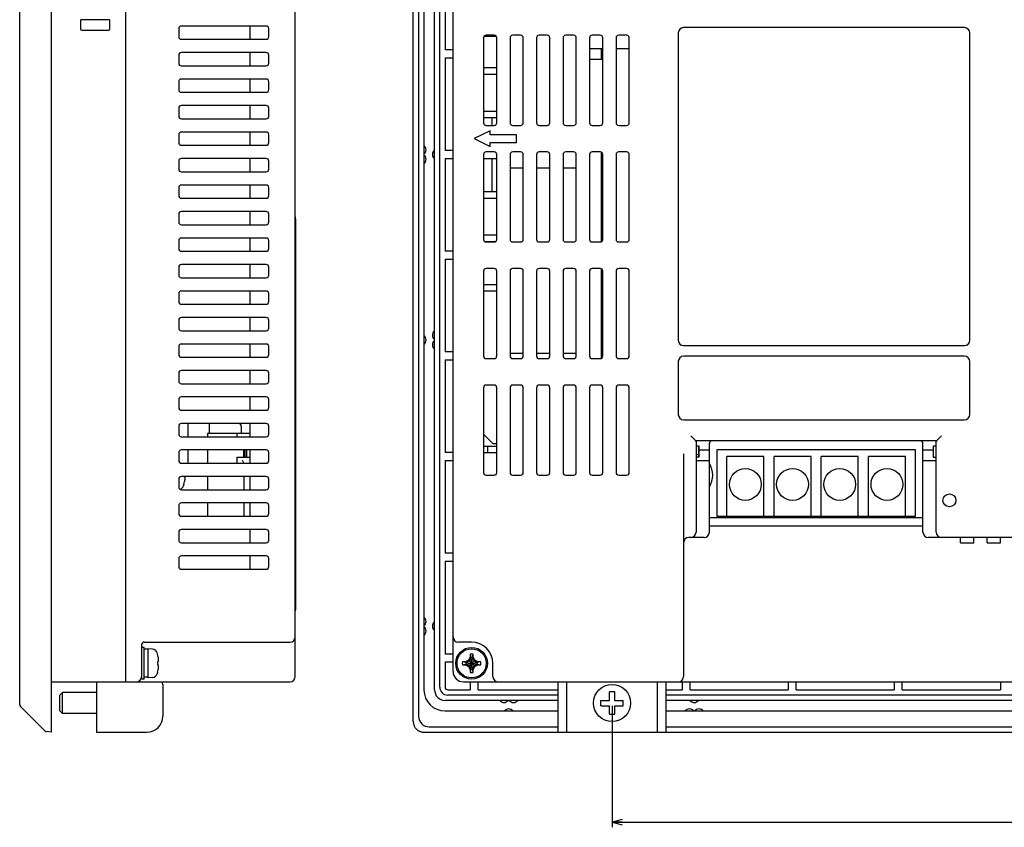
# Model space of a CAD drawing. Extents: x 0 to 819, y 0 to 477.
# Tile 7 of 24: x 442 to 627, y 94 to 247. Entities that reach past the tile are written whole.
import ezdxf
from ezdxf.enums import TextEntityAlignment as Align

# ---------------------------------------------------------------- set-up
doc = ezdxf.new("R2010")
doc.units = 0
doc.header["$LTSCALE"] = 46.255
doc.layers.get('0').update_dxf_attribs({"linetype": 'CONTINUOUS'})
doc.layers.add('AXIS', color=7, linetype='CONTINUOUS')
doc.layers.add('DIM', color=7, linetype='CONTINUOUS')
doc.styles.get("Standard").update_dxf_attribs({"font": 'txt', "width": 0.8})
doc.dimstyles.get("Standard").update_dxf_attribs({"dimtxt": 2.5, "dimasz": 2.5, "dimexe": 1.25, "dimexo": 0.625, "dimtad": 1, "dimcen": 2.5, "dimazin": 3, "dimtfac": 1, "dimtmove": 0, "dimatfit": 3})

# ---------------------------------------------------------------- blocks, each defined once
blk = doc.blocks.new('_OPEN')
at = {"color": 0, "linetype": 'BYBLOCK'}
for p, q in [((0, 0), (-1, 0.263)), ((-1, -0.263), (0, 0)), ((-1, 0), (0, 0))]:
    blk.add_line(p, q, dxfattribs=at)
blk = doc.blocks.new('*D9')
at = {"layer": 'DIM', "color": 2, "linetype": 'CONTINUOUS'}
for p, q in [((553.29, 117.23), (553.29, 96.28)), ((781.29, 117.23), (781.29, 96.28)), ((553.29, 96.28), (553.29, 94.28)), ((553.29, 95.28), (667.29, 95.28)), ((781.29, 95.28), (667.29, 95.28)), ((781.29, 96.28), (781.29, 94.28))]:
    blk.add_line(p, q, dxfattribs=at)
at = {"layer": 'DIM', "color": 2, "linetype": 'CONTINUOUS', "xscale": 1.9, "yscale": 1.9, "zscale": 1.9, "rotation": 180}
blk.add_blockref('_OPEN', (553.29, 95.28), dxfattribs=at)
at = {"layer": 'DIM', "color": 2, "linetype": 'CONTINUOUS', "xscale": 1.9, "yscale": 1.9, "zscale": 1.9}
blk.add_blockref('_OPEN', (781.29, 95.28), dxfattribs=at)
at = {"layer": 'DIM', "color": 2, "linetype": 'CONTINUOUS', "width": 0.8}
blk.add_text('228', height=4, dxfattribs=at).set_placement((666.14, 96.28), align=Align.CENTER)

msp = doc.modelspace()

# ---------------------------------------------------------------- linework, layer by layer
at = {"color": 7, "linetype": 'CONTINUOUS'}
for p, q in [((447.534, 112.234), (447.534, 330.234)), ((515.793, 114.223), (515.793, 328.245)), ((516.793, 327.234), (516.793, 115.234)), ((441.534, 117.441), (441.534, 325.027)), ((517.793, 322.234), (517.793, 120.234)), ((519.793, 120.234), (519.793, 322.234)), ((520.793, 120.734), (520.793, 321.734)), ((461.534, 121.734), (461.534, 320.734)), ((493.534, 122.734), (493.534, 319.734)), ((523.293, 123.734), (523.293, 318.734)), ((521.793, 258.484), (521.793, 240.984)), ((453.034, 246.484), (453.034, 244.884)), ((458.334, 246.684), (453.234, 246.684)), ((458.534, 244.884), (458.534, 246.484)), ((488.034, 245.484), (472.034, 245.484)), ((485.034, 242.984), (485.034, 245.484)), ((453.234, 244.684), (458.334, 244.684)), ((471.534, 244.984), (471.534, 243.484)), ((488.534, 243.484), (488.534, 244.984)), ((531.476, 243.484), (529.11, 243.484)), ((531.043, 243.734), (529.543, 243.734)), ((536.043, 243.734), (534.543, 243.734)), ((541.043, 243.734), (539.543, 243.734)), ((546.043, 243.734), (544.543, 243.734)), ((551.043, 243.734), (549.543, 243.734)), ((556.043, 243.734), (554.543, 243.734)), ((565.793, 244.184), (565.793, 186.184)), ((619.793, 245.184), (566.793, 245.184)), ((620.793, 186.184), (620.793, 244.184)), ((472.034, 242.984), (488.034, 242.984)), ((529.043, 243.234), (529.043, 227.234)), ((531.543, 227.234), (531.543, 243.234)), ((534.043, 243.234), (534.043, 227.234)), ((536.543, 227.234), (536.543, 243.234)), ((539.043, 243.234), (539.043, 227.234)), ((541.543, 227.234), (541.543, 243.234)), ((544.043, 243.234), (544.043, 227.234)), ((546.543, 227.234), (546.543, 243.234)), ((549.043, 243.234), (549.043, 227.234)), ((551.543, 227.234), (551.543, 243.234)), ((554.043, 243.234), (554.043, 227.234)), ((556.543, 227.234), (556.543, 243.234)), ((471.534, 239.984), (471.534, 238.484)), ((488.034, 240.484), (472.034, 240.484)), ((485.034, 237.984), (485.034, 240.484)), ((488.534, 238.484), (488.534, 239.984)), ((523.293, 240.984), (521.793, 240.984)), ((549.043, 241.234), (551.543, 241.234)), ((551.293, 239.234), (551.293, 241.234)), ((554.043, 241.234), (556.543, 241.234)), ((472.034, 237.984), (488.034, 237.984)), ((521.793, 239.484), (523.293, 239.484)), ((521.793, 239.484), (521.793, 221.984)), ((549.043, 239.234), (551.293, 239.234)), ((529.043, 237.634), (531.543, 237.634)), ((529.043, 236.434), (531.543, 236.434)), ((471.534, 234.984), (471.534, 233.484)), ((488.034, 235.484), (472.034, 235.484)), ((485.034, 232.984), (485.034, 235.484)), ((488.534, 233.484), (488.534, 234.984)), ((472.034, 232.984), (488.034, 232.984)), ((488.034, 230.484), (472.034, 230.484)), ((485.034, 227.984), (485.034, 230.484)), ((471.534, 229.984), (471.534, 228.484)), ((488.534, 228.484), (488.534, 229.984)), ((529.043, 229.434), (531.543, 229.434)), ((472.034, 227.984), (488.034, 227.984)), ((529.043, 228.234), (531.543, 228.234)), ((529.543, 226.734), (531.043, 226.734)), ((530.593, 228.234), (530.593, 226.734)), ((534.543, 226.734), (536.043, 226.734)), ((539.543, 226.734), (541.043, 226.734)), ((544.543, 226.734), (546.043, 226.734)), ((549.543, 226.734), (551.043, 226.734)), ((554.543, 226.734), (556.043, 226.734)), ((471.534, 224.984), (471.534, 223.484)), ((488.034, 225.484), (472.034, 225.484)), ((485.034, 222.984), (485.034, 225.484)), ((488.534, 223.484), (488.534, 224.984)), ((530.293, 225.734), (527.293, 224.234)), ((530.293, 224.984), (530.293, 225.734)), ((535.293, 224.984), (530.293, 224.984)), ((535.293, 223.484), (535.293, 224.984)), ((472.034, 222.984), (488.034, 222.984)), ((527.293, 224.234), (530.293, 222.734)), ((530.293, 223.484), (535.293, 223.484)), ((530.293, 222.734), (530.293, 223.484)), ((523.293, 221.984), (521.793, 221.984)), ((529.043, 221.234), (529.043, 205.234)), ((531.043, 221.734), (529.543, 221.734)), ((531.543, 205.234), (531.543, 221.234)), ((534.043, 221.234), (534.043, 205.234)), ((536.043, 221.734), (534.543, 221.734)), ((536.543, 205.234), (536.543, 221.234)), ((539.043, 221.234), (539.043, 205.234)), ((541.043, 221.734), (539.543, 221.734)), ((541.543, 205.234), (541.543, 221.234)), ((544.043, 221.234), (544.043, 205.234)), ((546.043, 221.734), (544.543, 221.734)), ((546.543, 205.234), (546.543, 221.234)), ((549.043, 221.234), (549.043, 205.234)), ((551.043, 221.734), (549.543, 221.734)), ((551.293, 204.801), (551.293, 221.667)), ((551.543, 205.234), (551.543, 221.234)), ((554.043, 221.234), (554.043, 205.234)), ((556.043, 221.734), (554.543, 221.734)), ((556.543, 205.234), (556.543, 221.234)), ((471.534, 219.984), (471.534, 218.484)), ((488.034, 220.484), (472.034, 220.484)), ((485.034, 217.984), (485.034, 220.484)), ((488.534, 218.484), (488.534, 219.984)), ((521.793, 220.484), (523.293, 220.484)), ((521.793, 220.484), (521.793, 202.984)), ((529.043, 220.484), (531.543, 220.484)), ((530.593, 220.484), (530.593, 214.234)), ((472.034, 217.984), (488.034, 217.984)), ((534.043, 218.734), (536.543, 218.734)), ((539.043, 218.734), (541.543, 218.734)), ((544.043, 218.734), (546.543, 218.734)), ((488.034, 215.484), (472.034, 215.484)), ((485.034, 212.984), (485.034, 215.484)), ((471.534, 214.984), (471.534, 213.484)), ((488.534, 213.484), (488.534, 214.984)), ((529.043, 214.234), (531.543, 214.234)), ((472.034, 212.984), (488.034, 212.984)), ((529.043, 213.034), (531.543, 213.034)), ((471.534, 209.984), (471.534, 208.484)), ((488.034, 210.484), (472.034, 210.484)), ((485.034, 207.984), (485.034, 210.484)), ((488.534, 208.484), (488.534, 209.984)), ((493.584, 209.134), (493.584, 135.334)), ((472.034, 207.984), (488.034, 207.984)), ((471.534, 204.984), (471.534, 203.484)), ((488.034, 205.484), (472.034, 205.484)), ((485.034, 202.984), (485.034, 205.484)), ((488.534, 203.484), (488.534, 204.984)), ((531.543, 206.034), (529.043, 206.034)), ((529.243, 204.834), (531.342, 204.834)), ((529.543, 204.734), (531.043, 204.734)), ((534.543, 204.734), (536.043, 204.734)), ((539.543, 204.734), (541.043, 204.734)), ((544.543, 204.734), (546.043, 204.734)), ((549.543, 204.734), (551.043, 204.734)), ((554.543, 204.734), (556.043, 204.734)), ((472.034, 202.984), (488.034, 202.984)), ((523.293, 202.984), (521.793, 202.984)), ((521.793, 201.484), (523.293, 201.484)), ((521.793, 201.484), (521.793, 183.984)), ((471.534, 199.984), (471.534, 198.484)), ((488.034, 200.484), (472.034, 200.484)), ((485.034, 197.984), (485.034, 200.484)), ((488.534, 198.484), (488.534, 199.984)), ((529.043, 199.234), (529.043, 183.234)), ((531.043, 199.734), (529.543, 199.734)), ((531.543, 183.234), (531.543, 199.234)), ((534.043, 199.234), (534.043, 183.234)), ((536.043, 199.734), (534.543, 199.734)), ((536.543, 183.234), (536.543, 199.234)), ((539.043, 199.234), (539.043, 183.234)), ((541.043, 199.734), (539.543, 199.734)), ((541.543, 183.234), (541.543, 199.234)), ((544.043, 199.234), (544.043, 183.234)), ((546.043, 199.734), (544.543, 199.734)), ((546.543, 183.234), (546.543, 199.234)), ((549.043, 199.234), (549.043, 183.234)), ((551.043, 199.734), (549.543, 199.734)), ((551.293, 182.801), (551.293, 199.667)), ((551.543, 183.234), (551.543, 199.234)), ((554.043, 199.234), (554.043, 183.234)), ((556.043, 199.734), (554.543, 199.734)), ((556.543, 183.234), (556.543, 199.234)), ((472.034, 197.984), (488.034, 197.984)), ((488.034, 195.484), (472.034, 195.484)), ((485.034, 192.984), (485.034, 195.484)), ((529.043, 196.734), (531.543, 196.734)), ((529.043, 195.534), (531.543, 195.534)), ((471.534, 194.984), (471.534, 193.484)), ((488.534, 193.484), (488.534, 194.984)), ((472.034, 192.984), (488.034, 192.984)), ((471.534, 189.984), (471.534, 188.484)), ((488.034, 190.484), (472.034, 190.484)), ((485.034, 187.984), (485.034, 190.484)), ((488.534, 188.484), (488.534, 189.984)), ((472.034, 187.984), (488.034, 187.984)), ((471.534, 184.984), (471.534, 183.484)), ((488.034, 185.484), (472.034, 185.484)), ((485.034, 182.984), (485.034, 185.484)), ((488.534, 183.484), (488.534, 184.984)), ((523.293, 183.984), (521.793, 183.984)), ((566.793, 185.184), (619.793, 185.184)), ((472.034, 182.984), (488.034, 182.984)), ((521.793, 182.484), (523.293, 182.484)), ((521.793, 182.484), (521.793, 164.984)), ((529.543, 182.734), (531.043, 182.734)), ((534.043, 183.734), (536.543, 183.734)), ((534.543, 182.734), (536.043, 182.734)), ((539.043, 183.734), (541.543, 183.734)), ((539.543, 182.734), (541.043, 182.734)), ((544.043, 183.734), (546.543, 183.734)), ((544.543, 182.734), (546.043, 182.734)), ((549.543, 182.734), (551.043, 182.734)), ((554.543, 182.734), (556.043, 182.734)), ((565.793, 182.184), (565.793, 172.184)), ((619.793, 183.184), (566.793, 183.184)), ((620.793, 172.184), (620.793, 182.184)), ((488.034, 180.484), (472.034, 180.484)), ((485.034, 177.984), (485.034, 180.484)), ((471.534, 179.984), (471.534, 178.484)), ((488.534, 178.484), (488.534, 179.984)), ((472.034, 177.984), (488.034, 177.984)), ((529.043, 177.234), (529.043, 161.234)), ((531.043, 177.734), (529.543, 177.734)), ((531.543, 161.234), (531.543, 177.234)), ((534.043, 177.234), (534.043, 161.234)), ((536.043, 177.734), (534.543, 177.734)), ((536.543, 161.234), (536.543, 177.234)), ((539.043, 177.234), (539.043, 161.234)), ((541.043, 177.734), (539.543, 177.734)), ((541.543, 161.234), (541.543, 177.234)), ((544.043, 177.234), (544.043, 161.234)), ((546.043, 177.734), (544.543, 177.734)), ((546.543, 161.234), (546.543, 177.234)), ((549.043, 177.234), (549.043, 161.234)), ((551.043, 177.734), (549.543, 177.734)), ((551.543, 161.234), (551.543, 177.234)), ((554.043, 177.234), (554.043, 161.234)), ((556.043, 177.734), (554.543, 177.734)), ((556.543, 161.234), (556.543, 177.234)), ((471.534, 174.984), (471.534, 173.484)), ((488.034, 175.484), (472.034, 175.484)), ((485.034, 172.984), (485.034, 175.484)), ((488.534, 173.484), (488.534, 174.984)), ((472.034, 172.984), (488.034, 172.984)), ((566.793, 171.184), (619.793, 171.184)), ((471.534, 169.984), (471.534, 168.484)), ((488.034, 170.484), (472.034, 170.484)), ((473.334, 167.984), (473.334, 170.484)), ((477.334, 168.684), (477.334, 170.484)), ((483.334, 169.984), (483.334, 168.684)), ((485.034, 167.984), (485.034, 170.484)), ((488.534, 168.484), (488.534, 169.984)), ((472.034, 167.984), (488.034, 167.984)), ((477.034, 168.684), (485.034, 168.684)), ((477.034, 167.984), (477.034, 168.684)), ((482.534, 167.984), (482.534, 168.684)), ((529.043, 168.484), (530.793, 166.734)), ((568.143, 168.184), (568.728, 167.598)), ((568.728, 167.598), (568.77, 167.555)), ((568.77, 167.555), (568.809, 167.513)), ((568.809, 167.513), (568.844, 167.471)), ((568.844, 167.471), (568.877, 167.431)), ((568.877, 167.431), (568.906, 167.393)), ((568.906, 167.393), (568.933, 167.358)), ((568.933, 167.358), (568.956, 167.326)), ((568.956, 167.326), (568.977, 167.297)), ((568.977, 167.297), (568.995, 167.27)), ((568.995, 167.27), (569.011, 167.248)), ((569.011, 167.248), (569.028, 167.225)), ((569.028, 167.225), (569.047, 167.207)), ((569.047, 167.207), (569.065, 167.194)), ((569.065, 167.194), (569.083, 167.187)), ((569.083, 167.187), (569.099, 167.184)), ((614.486, 167.184), (569.099, 167.184)), ((569.143, 167.184), (569.143, 151.484)), ((614.443, 151.484), (614.443, 167.184)), ((614.486, 167.184), (614.503, 167.187)), ((614.503, 167.187), (614.52, 167.194)), ((614.52, 167.194), (614.538, 167.207)), ((614.538, 167.207), (614.557, 167.225)), ((614.557, 167.225), (614.574, 167.248)), ((614.574, 167.248), (614.59, 167.27)), ((614.59, 167.27), (614.608, 167.297)), ((614.608, 167.297), (614.629, 167.326)), ((614.629, 167.326), (614.652, 167.358)), ((614.652, 167.358), (614.679, 167.393)), ((614.679, 167.393), (614.708, 167.431)), ((614.708, 167.431), (614.741, 167.471)), ((614.741, 167.471), (614.777, 167.513)), ((614.777, 167.513), (614.815, 167.555)), ((614.815, 167.555), (614.857, 167.598)), ((614.857, 167.598), (615.443, 168.184)), ((488.034, 165.484), (472.034, 165.484)), ((473.334, 162.984), (473.334, 165.484)), ((477.034, 162.984), (477.034, 165.484)), ((483.834, 164.134), (483.834, 165.484)), ((484.034, 165.484), (484.034, 164.134)), ((484.334, 165.484), (484.334, 164.134)), ((485.034, 162.984), (485.034, 165.484)), ((529.043, 166.234), (531.543, 166.234)), ((529.793, 166.234), (529.793, 165.034)), ((530.793, 166.734), (531.543, 166.734)), ((569.743, 166.234), (569.143, 166.234)), ((569.643, 164.134), (569.643, 166.234)), ((569.743, 164.134), (569.743, 166.234)), ((569.743, 165.484), (571.643, 165.484)), ((571.643, 149.984), (571.643, 166.684)), ((610.543, 165.484), (573.043, 165.484)), ((573.043, 165.484), (573.043, 152.984)), ((610.543, 152.984), (610.543, 165.484)), ((611.943, 149.984), (611.943, 166.684)), ((611.943, 165.484), (613.843, 165.484)), ((614.443, 166.234), (613.843, 166.234)), ((613.843, 166.234), (613.843, 164.134)), ((613.943, 164.134), (613.943, 166.234)), ((471.534, 164.984), (471.534, 163.484)), ((482.534, 164.134), (485.034, 164.134)), ((482.534, 162.984), (482.534, 164.134)), ((483.534, 163.484), (483.604, 163.356)), ((488.534, 163.484), (488.534, 164.984)), ((523.293, 164.984), (521.793, 164.984)), ((521.793, 163.484), (523.293, 163.484)), ((521.793, 163.484), (521.793, 145.984)), ((529.043, 165.034), (531.543, 165.034)), ((566.793, 164.77), (566.793, 122.734)), ((569.743, 164.134), (569.143, 164.134)), ((569.143, 163.484), (571.643, 163.484)), ((581.943, 164.284), (574.943, 164.284)), ((574.943, 152.984), (574.943, 164.284)), ((581.943, 152.984), (581.943, 164.284)), ((590.843, 164.284), (583.843, 164.284)), ((583.843, 152.984), (583.843, 164.284)), ((590.843, 152.984), (590.843, 164.284)), ((599.743, 164.284), (592.743, 164.284)), ((592.743, 152.984), (592.743, 164.284)), ((599.743, 152.984), (599.743, 164.284)), ((608.643, 164.284), (601.643, 164.284)), ((601.643, 152.984), (601.643, 164.284)), ((608.643, 152.984), (608.643, 164.284)), ((611.943, 163.484), (614.443, 163.484)), ((613.843, 164.134), (614.443, 164.134)), ((472.034, 162.984), (488.034, 162.984)), ((483.604, 163.356), (483.665, 163.236)), ((483.665, 163.236), (483.717, 163.126)), ((483.717, 163.126), (483.757, 163.027)), ((483.757, 163.027), (483.772, 162.984)), ((471.534, 159.984), (471.534, 158.484)), ((488.034, 160.484), (472.034, 160.484)), ((472.512, 160.484), (472.512, 160.454)), ((472.512, 160.454), (472.63, 160.454)), ((472.63, 160.454), (472.655, 160.342)), ((472.654, 159.754), (472.63, 159.567)), ((472.671, 159.941), (472.654, 159.754)), ((472.655, 160.342), (472.672, 160.234)), ((472.681, 160.129), (472.671, 159.941)), ((472.672, 160.234), (472.681, 160.129)), ((477.034, 157.984), (477.034, 160.484)), ((483.834, 160.484), (483.834, 157.984)), ((485.034, 157.984), (485.034, 160.484)), ((488.534, 158.484), (488.534, 159.984)), ((529.543, 160.734), (531.043, 160.734)), ((534.543, 160.734), (536.043, 160.734)), ((539.543, 160.734), (541.043, 160.734)), ((544.543, 160.734), (546.043, 160.734)), ((549.543, 160.734), (551.043, 160.734)), ((554.543, 160.734), (556.043, 160.734)), ((472.034, 157.984), (488.034, 157.984)), ((472.512, 158.984), (472.454, 158.774)), ((472.512, 159.007), (472.512, 158.984)), ((471.534, 154.984), (471.534, 153.484)), ((488.034, 155.484), (472.034, 155.484)), ((477.034, 152.984), (477.034, 155.484)), ((483.834, 155.484), (483.834, 152.984)), ((485.034, 152.984), (485.034, 155.484)), ((488.534, 153.484), (488.534, 154.984)), ((472.034, 152.984), (488.034, 152.984)), ((571.643, 152.734), (611.943, 152.734)), ((573.043, 152.984), (610.543, 152.984)), ((488.034, 150.484), (472.034, 150.484)), ((485.034, 147.984), (485.034, 150.484)), ((569.143, 151.484), (569.141, 151.484)), ((569.141, 151.484), (569.141, 149.984)), ((571.643, 151.184), (611.943, 151.184)), ((614.444, 151.484), (614.443, 151.484)), ((614.444, 149.984), (614.444, 151.484)), ((471.534, 149.984), (471.534, 148.484)), ((488.534, 148.484), (488.534, 149.984)), ((570.643, 148.984), (567.793, 148.984)), ((568.143, 148.985), (568.143, 148.984)), ((629.293, 148.984), (612.943, 148.984)), ((615.443, 148.984), (615.443, 148.985)), ((619.043, 147.984), (619.043, 148.984)), ((621.543, 147.984), (621.543, 148.984)), ((624.043, 147.984), (624.043, 148.984)), ((626.543, 147.984), (626.543, 148.984)), ((472.034, 147.984), (488.034, 147.984)), ((619.043, 147.984), (621.543, 147.984)), ((624.043, 147.984), (626.543, 147.984)), ((471.534, 144.984), (471.534, 143.484)), ((488.034, 145.484), (472.034, 145.484)), ((485.034, 142.984), (485.034, 145.484)), ((488.534, 143.484), (488.534, 144.984)), ((523.293, 145.984), (521.793, 145.984)), ((521.793, 144.484), (523.293, 144.484)), ((521.793, 144.484), (521.793, 126.984)), ((472.034, 142.984), (488.034, 142.984)), ((464.534, 128.734), (464.534, 122.234)), ((465.034, 128.234), (464.534, 128.234)), ((465.034, 129.234), (492.534, 129.234)), ((465.034, 122.234), (465.034, 128.234)), ((526.793, 129.234), (524.293, 129.234)), ((465.268, 127.881), (465.034, 127.884)), ((465.267, 127.87), (465.034, 127.853)), ((465.5, 127.881), (465.267, 127.87)), ((465.384, 127.875), (465.268, 127.881)), ((465.734, 127.884), (465.5, 127.881)), ((466.581, 127.91), (465.734, 127.984)), ((465.734, 127.984), (465.734, 122.484)), ((467.512, 126.984), (467.454, 127.194)), ((467.512, 126.984), (467.512, 126.962)), ((467.63, 126.402), (467.649, 126.256)), ((523.293, 126.984), (521.793, 126.984)), ((526.513, 126.402), (526.188, 125.839)), ((526.513, 126.962), (526.653, 126.305)), ((526.513, 126.962), (526.513, 126.402)), ((526.653, 126.249), (526.513, 126.402)), ((526.933, 126.305), (527.073, 126.962)), ((526.933, 126.249), (527.073, 126.402)), ((527.073, 126.402), (527.073, 126.962)), ((527.397, 125.839), (527.073, 126.402)), ((467.63, 125.514), (467.512, 125.514)), ((467.512, 125.514), (467.512, 124.954)), ((467.512, 124.954), (467.63, 124.954)), ((467.649, 125.598), (467.63, 125.514)), ((467.63, 124.954), (467.655, 124.842)), ((467.649, 126.256), (467.664, 126.114)), ((467.664, 125.68), (467.649, 125.598)), ((467.655, 124.842), (467.672, 124.734)), ((467.664, 126.114), (467.675, 125.975)), ((467.675, 125.761), (467.664, 125.68)), ((467.681, 124.629), (467.671, 124.441)), ((467.672, 124.734), (467.681, 124.629)), ((467.675, 125.975), (467.681, 125.839)), ((467.681, 125.839), (467.675, 125.761)), ((521.793, 125.484), (523.293, 125.484)), ((521.793, 125.484), (521.793, 120.734)), ((525.625, 125.514), (525.065, 125.514)), ((525.722, 125.374), (525.065, 125.514)), ((525.065, 124.954), (525.722, 125.094)), ((525.065, 124.954), (525.625, 124.954)), ((526.188, 125.839), (525.625, 125.514)), ((525.778, 125.374), (525.625, 125.514)), ((525.778, 125.094), (525.625, 124.954)), ((525.625, 124.954), (526.188, 124.629)), ((525.722, 125.094), (527.863, 125.374)), ((525.722, 125.374), (525.778, 125.374)), ((525.722, 125.374), (527.863, 125.094)), ((525.778, 125.094), (525.722, 125.094)), ((525.778, 125.374), (526.332, 125.694)), ((525.778, 125.094), (527.807, 125.374)), ((525.778, 125.374), (527.807, 125.094)), ((526.332, 124.774), (525.778, 125.094)), ((526.188, 125.839), (527.397, 124.629)), ((526.188, 124.629), (527.397, 125.839)), ((526.188, 124.629), (526.513, 124.067)), ((526.332, 125.694), (526.653, 126.249)), ((526.653, 124.219), (526.332, 124.774)), ((526.933, 124.163), (526.653, 126.305)), ((526.653, 126.249), (526.653, 126.305)), ((526.653, 124.163), (526.933, 126.305)), ((526.933, 124.219), (526.653, 126.249)), ((526.653, 124.219), (526.933, 126.249)), ((526.933, 126.305), (526.933, 126.249)), ((526.933, 126.249), (527.253, 125.694)), ((527.253, 124.774), (526.933, 124.219)), ((527.073, 124.067), (527.397, 124.629)), ((527.253, 125.694), (527.807, 125.374)), ((527.807, 125.094), (527.253, 124.774)), ((527.96, 125.514), (527.397, 125.839)), ((527.397, 124.629), (527.96, 124.954)), ((527.807, 125.374), (527.96, 125.514)), ((527.807, 125.374), (527.863, 125.374)), ((527.863, 125.094), (527.807, 125.094)), ((527.807, 125.094), (527.96, 124.954)), ((528.52, 125.514), (527.863, 125.374)), ((527.863, 125.094), (528.52, 124.954)), ((528.52, 125.514), (527.96, 125.514)), ((527.96, 124.954), (528.52, 124.954)), ((530.793, 122.734), (530.793, 125.234)), ((467.512, 123.484), (467.454, 123.274)), ((467.512, 123.507), (467.512, 123.484)), ((467.654, 124.254), (467.63, 124.067)), ((467.671, 124.441), (467.654, 124.254)), ((526.653, 124.219), (526.513, 124.067)), ((526.653, 124.163), (526.513, 123.507)), ((526.513, 124.067), (526.513, 123.507)), ((526.653, 124.163), (526.653, 124.219)), ((526.933, 124.219), (527.073, 124.067)), ((526.933, 124.219), (526.933, 124.163)), ((527.073, 123.507), (526.933, 124.163)), ((527.073, 123.507), (527.073, 124.067)), ((447.534, 121.734), (492.534, 121.734)), ((456.034, 121.734), (456.034, 112.234)), ((465.034, 122.234), (464.534, 122.234)), ((465.734, 122.584), (465.034, 122.584)), ((466.581, 122.558), (465.734, 122.484)), ((468.534, 121.234), (468.534, 115.234)), ((525.293, 121.734), (809.293, 121.734)), ((526.543, 121.734), (526.543, 120.234)), ((528.043, 120.234), (528.043, 121.734)), ((543.093, 112.234), (543.093, 121.734)), ((544.693, 121.734), (544.693, 112.234)), ((561.893, 112.234), (561.893, 121.734)), ((563.493, 112.234), (563.493, 121.734)), ((566.543, 121.734), (566.543, 120.234)), ((568.043, 120.234), (568.043, 121.734)), ((586.543, 121.734), (586.543, 120.234)), ((588.043, 120.234), (588.043, 121.734)), ((606.543, 121.734), (606.543, 120.234)), ((608.043, 120.234), (608.043, 121.734)), ((626.543, 121.734), (626.543, 120.234)), ((449.134, 119.234), (449.634, 119.734)), ((449.134, 116.234), (449.134, 119.234)), ((456.034, 119.734), (449.634, 119.734)), ((449.634, 115.734), (449.634, 119.734)), ((522.293, 120.234), (526.543, 120.234)), ((543.093, 119.234), (522.293, 119.234)), ((528.043, 120.234), (543.093, 120.234)), ((553.793, 119.834), (552.793, 119.834)), ((552.793, 118.234), (552.793, 119.834)), ((553.793, 118.234), (553.793, 119.834)), ((563.493, 120.234), (566.543, 120.234)), ((771.093, 119.234), (563.493, 119.234)), ((568.043, 120.234), (586.543, 120.234)), ((588.043, 120.234), (606.543, 120.234)), ((608.043, 120.234), (626.543, 120.234)), ((446.291, 112.477), (441.68, 117.088)), ((543.093, 118.234), (521.793, 118.234)), ((551.193, 118.234), (552.793, 118.234)), ((551.193, 117.234), (551.193, 118.234)), ((551.193, 117.234), (552.793, 117.234)), ((552.793, 115.634), (552.793, 117.234)), ((553.793, 118.234), (555.393, 118.234)), ((553.793, 117.234), (555.393, 117.234)), ((553.793, 115.634), (553.793, 117.234)), ((555.393, 117.234), (555.393, 118.234)), ((771.093, 118.234), (563.493, 118.234)), ((449.134, 116.234), (449.634, 115.734)), ((456.034, 115.734), (449.634, 115.734)), ((521.793, 116.234), (543.093, 116.234)), ((552.793, 115.634), (553.793, 115.634)), ((563.493, 116.234), (771.093, 116.234)), ((515.793, 114.223), (515.797, 114.097)), ((515.797, 114.097), (515.808, 113.972)), ((515.808, 113.972), (515.828, 113.848)), ((515.828, 113.848), (515.855, 113.726)), ((515.855, 113.726), (515.89, 113.606)), ((515.89, 113.606), (515.932, 113.488)), ((515.932, 113.488), (515.982, 113.373)), ((515.982, 113.373), (516.039, 113.262)), ((447.534, 112.234), (446.592, 112.333)), ((456.034, 112.234), (465.534, 112.234)), ((516.039, 113.262), (516.102, 113.155)), ((516.102, 113.155), (516.172, 113.052)), ((516.172, 113.052), (516.248, 112.953)), ((516.248, 112.953), (516.331, 112.86)), ((516.331, 112.86), (516.419, 112.772)), ((516.419, 112.772), (516.512, 112.69)), ((516.512, 112.69), (516.61, 112.613)), ((516.61, 112.613), (516.713, 112.543)), ((516.713, 112.543), (516.821, 112.48)), ((516.821, 112.48), (516.932, 112.423)), ((516.932, 112.423), (517.046, 112.374)), ((517.046, 112.374), (517.164, 112.332)), ((517.164, 112.332), (517.284, 112.297)), ((517.284, 112.297), (517.407, 112.269)), ((517.407, 112.269), (517.531, 112.25)), ((517.531, 112.25), (517.656, 112.238)), ((517.656, 112.238), (517.782, 112.234)), ((517.782, 112.234), (816.804, 112.234)), ((518.793, 113.234), (543.093, 113.234)), ((563.493, 113.234), (771.093, 113.234))]:
    msp.add_line(p, q, dxfattribs=at)
for centre, radius in [((616.943, 155.984), 1.225), ((526.793, 125.234), 3), ((526.793, 125.234), 2.75), ((553.293, 117.734), 3.5)]:
    msp.add_circle(centre, radius, dxfattribs=at)
for centre, radius, start, end in [((453.234, 246.484), 0.2, 90, 180), ((458.334, 246.484), 0.2, 0, 90), ((472.034, 244.984), 0.5, 90, 180), ((488.034, 244.984), 0.5, 0, 90), ((453.234, 244.884), 0.2, 180, 270), ((458.334, 244.884), 0.2, 270, 360), ((472.034, 243.484), 0.5, 180, 270), ((488.034, 243.484), 0.5, 270, 360), ((529.543, 243.234), 0.5, 90, 180), ((531.043, 243.234), 0.5, 0, 90), ((534.543, 243.234), 0.5, 90, 180), ((536.043, 243.234), 0.5, 0, 90), ((539.543, 243.234), 0.5, 90, 180), ((541.043, 243.234), 0.5, 0, 90), ((544.543, 243.234), 0.5, 90, 180), ((546.043, 243.234), 0.5, 0, 90), ((549.543, 243.234), 0.5, 90, 180), ((551.043, 243.234), 0.5, 0, 90), ((554.543, 243.234), 0.5, 90, 180), ((556.043, 243.234), 0.5, 0, 90), ((566.793, 244.184), 1, 90, 180), ((619.793, 244.184), 1, 0, 90), ((472.034, 239.984), 0.5, 90, 180), ((488.034, 239.984), 0.5, 0, 90), ((472.034, 238.484), 0.5, 180, 270), ((488.034, 238.484), 0.5, 270, 360), ((551.293, 238.234), 1, 75.51468, 90), ((472.034, 234.984), 0.5, 90, 180), ((488.034, 234.984), 0.5, 0, 90), ((472.034, 233.484), 0.5, 180, 270), ((488.034, 233.484), 0.5, 270, 360), ((472.034, 229.984), 0.5, 90, 180), ((488.034, 229.984), 0.5, 0, 90), ((472.034, 228.484), 0.5, 180, 270), ((488.034, 228.484), 0.5, 270, 360), ((529.543, 227.234), 0.5, 180, 270), ((531.043, 227.234), 0.5, 270, 360), ((534.543, 227.234), 0.5, 180, 270), ((536.043, 227.234), 0.5, 270, 360), ((539.543, 227.234), 0.5, 180, 270), ((541.043, 227.234), 0.5, 270, 360), ((544.543, 227.234), 0.5, 180, 270), ((546.043, 227.234), 0.5, 270, 360), ((549.543, 227.234), 0.5, 180, 270), ((551.043, 227.234), 0.5, 270, 360), ((554.543, 227.234), 0.5, 180, 270), ((556.043, 227.234), 0.5, 270, 360), ((472.034, 224.984), 0.5, 90, 180), ((488.034, 224.984), 0.5, 0, 90), ((472.034, 223.484), 0.5, 180, 270), ((488.034, 223.484), 0.5, 270, 360), ((517.193, 222.134), 1, 306.8699, 53.1301), ((517.193, 220.334), 1, 306.8699, 53.1301), ((520.393, 221.234), 1, 126.8699, 233.1301), ((529.543, 221.234), 0.5, 90, 180), ((531.043, 221.234), 0.5, 0, 90), ((534.543, 221.234), 0.5, 90, 180), ((536.043, 221.234), 0.5, 0, 90), ((539.543, 221.234), 0.5, 90, 180), ((541.043, 221.234), 0.5, 0, 90), ((544.543, 221.234), 0.5, 90, 180), ((546.043, 221.234), 0.5, 0, 90), ((549.543, 221.234), 0.5, 90, 180), ((551.043, 221.234), 0.5, 0, 90), ((554.543, 221.234), 0.5, 90, 180), ((556.043, 221.234), 0.5, 0, 90), ((472.034, 219.984), 0.5, 90, 180), ((488.034, 219.984), 0.5, 0, 90), ((472.034, 218.484), 0.5, 180, 270), ((488.034, 218.484), 0.5, 270, 360), ((472.034, 214.984), 0.5, 90, 180), ((488.034, 214.984), 0.5, 0, 90), ((472.034, 213.484), 0.5, 180, 270), ((488.034, 213.484), 0.5, 270, 360), ((472.034, 209.984), 0.5, 90, 180), ((488.034, 209.984), 0.5, 0, 90), ((472.034, 208.484), 0.5, 180, 270), ((488.034, 208.484), 0.5, 270, 360), ((490.684, 209.134), 2.9, 0, 10.49076), ((472.034, 204.984), 0.5, 90, 180), ((488.034, 204.984), 0.5, 0, 90), ((529.543, 205.234), 0.5, 180, 270), ((531.043, 205.234), 0.5, 270, 360), ((534.543, 205.234), 0.5, 180, 270), ((536.043, 205.234), 0.5, 270, 360), ((539.543, 205.234), 0.5, 180, 270), ((541.043, 205.234), 0.5, 270, 360), ((544.543, 205.234), 0.5, 180, 270), ((546.043, 205.234), 0.5, 270, 360), ((549.543, 205.234), 0.5, 180, 270), ((551.043, 205.234), 0.5, 270, 360), ((554.543, 205.234), 0.5, 180, 270), ((556.043, 205.234), 0.5, 270, 360), ((472.034, 203.484), 0.5, 180, 270), ((488.034, 203.484), 0.5, 270, 360), ((472.034, 199.984), 0.5, 90, 180), ((488.034, 199.984), 0.5, 0, 90), ((529.543, 199.234), 0.5, 90, 180), ((531.043, 199.234), 0.5, 0, 90), ((534.543, 199.234), 0.5, 90, 180), ((536.043, 199.234), 0.5, 0, 90), ((539.543, 199.234), 0.5, 90, 180), ((541.043, 199.234), 0.5, 0, 90), ((544.543, 199.234), 0.5, 90, 180), ((546.043, 199.234), 0.5, 0, 90), ((549.543, 199.234), 0.5, 90, 180), ((551.043, 199.234), 0.5, 0, 90), ((554.543, 199.234), 0.5, 90, 180), ((556.043, 199.234), 0.5, 0, 90), ((472.034, 198.484), 0.5, 180, 270), ((488.034, 198.484), 0.5, 270, 360), ((472.034, 194.984), 0.5, 90, 180), ((488.034, 194.984), 0.5, 0, 90), ((472.034, 193.484), 0.5, 180, 270), ((488.034, 193.484), 0.5, 270, 360), ((472.034, 189.984), 0.5, 90, 180), ((488.034, 189.984), 0.5, 0, 90), ((472.034, 188.484), 0.5, 180, 270), ((488.034, 188.484), 0.5, 270, 360), ((520.393, 187.134), 1, 126.8699, 233.1301), ((517.193, 186.234), 1, 306.8699, 53.1301), ((520.393, 185.334), 1, 126.8699, 233.1301), ((566.793, 186.184), 1, 180, 270), ((619.793, 186.184), 1, 270, 360), ((472.034, 184.984), 0.5, 90, 180), ((488.034, 184.984), 0.5, 0, 90), ((472.034, 183.484), 0.5, 180, 270), ((488.034, 183.484), 0.5, 270, 360), ((529.543, 183.234), 0.5, 180, 270), ((531.043, 183.234), 0.5, 270, 360), ((534.543, 183.234), 0.5, 180, 270), ((536.043, 183.234), 0.5, 270, 360), ((539.543, 183.234), 0.5, 180, 270), ((541.043, 183.234), 0.5, 270, 360), ((544.543, 183.234), 0.5, 180, 270), ((546.043, 183.234), 0.5, 270, 360), ((549.543, 183.234), 0.5, 180, 270), ((551.043, 183.234), 0.5, 270, 360), ((554.543, 183.234), 0.5, 180, 270), ((556.043, 183.234), 0.5, 270, 360), ((566.793, 182.184), 1, 90, 180), ((619.793, 182.184), 1, 0, 90), ((472.034, 179.984), 0.5, 90, 180), ((488.034, 179.984), 0.5, 0, 90), ((472.034, 178.484), 0.5, 180, 270), ((488.034, 178.484), 0.5, 270, 360), ((529.543, 177.234), 0.5, 90, 180), ((531.043, 177.234), 0.5, 0, 90), ((534.543, 177.234), 0.5, 90, 180), ((536.043, 177.234), 0.5, 0, 90), ((539.543, 177.234), 0.5, 90, 180), ((541.043, 177.234), 0.5, 0, 90), ((544.543, 177.234), 0.5, 90, 180), ((546.043, 177.234), 0.5, 0, 90), ((549.543, 177.234), 0.5, 90, 180), ((551.043, 177.234), 0.5, 0, 90), ((554.543, 177.234), 0.5, 90, 180), ((556.043, 177.234), 0.5, 0, 90), ((472.034, 174.984), 0.5, 90, 180), ((488.034, 174.984), 0.5, 0, 90), ((472.034, 173.484), 0.5, 180, 270), ((488.034, 173.484), 0.5, 270, 360), ((566.793, 172.184), 1, 180, 270), ((619.793, 172.184), 1, 270, 360), ((472.034, 169.984), 0.5, 90, 180), ((482.834, 169.984), 0.5, 0, 90), ((488.034, 169.984), 0.5, 0, 90), ((472.034, 168.484), 0.5, 180, 270), ((488.034, 168.484), 0.5, 270, 360), ((572.143, 166.684), 0.5, 90, 180), ((611.443, 166.684), 0.5, 0, 90), ((472.034, 164.984), 0.5, 90, 180), ((488.034, 164.984), 0.5, 0, 90), ((472.034, 163.484), 0.5, 180, 270), ((488.034, 163.484), 0.5, 270, 360), ((568.293, 160.734), 4, 70.27144, 77.72366), ((568.293, 160.734), 4, 327.01567, 32.98433), ((472.034, 159.984), 0.5, 90, 180), ((488.034, 159.984), 0.5, 0, 90), ((529.543, 161.234), 0.5, 180, 270), ((531.043, 161.234), 0.5, 270, 360), ((534.543, 161.234), 0.5, 180, 270), ((536.043, 161.234), 0.5, 270, 360), ((539.543, 161.234), 0.5, 180, 270), ((541.043, 161.234), 0.5, 270, 360), ((544.543, 161.234), 0.5, 180, 270), ((546.043, 161.234), 0.5, 270, 360), ((549.543, 161.234), 0.5, 180, 270), ((551.043, 161.234), 0.5, 270, 360), ((554.543, 161.234), 0.5, 180, 270), ((556.043, 161.234), 0.5, 270, 360), ((472.034, 158.484), 0.5, 180, 270), ((471.494, 159.054), 1, 283.76966, 343.74297), ((465.734, 160.734), 6.994, 345.70131, 350.39163), ((488.034, 158.484), 0.5, 270, 360), ((472.034, 154.984), 0.5, 90, 180), ((488.034, 154.984), 0.5, 0, 90), ((472.034, 153.484), 0.5, 180, 270), ((488.034, 153.484), 0.5, 270, 360), ((472.034, 149.984), 0.5, 90, 180), ((488.034, 149.984), 0.5, 0, 90), ((567.793, 147.984), 1, 90, 180), ((568.143, 149.984), 0.999, 270, 360), ((570.643, 149.984), 1, 270, 360), ((612.943, 149.984), 1, 180, 270), ((615.443, 149.984), 0.999, 180, 270), ((472.034, 148.484), 0.5, 180, 270), ((488.034, 148.484), 0.5, 270, 360), ((472.034, 144.984), 0.5, 90, 180), ((488.034, 144.984), 0.5, 0, 90), ((472.034, 143.484), 0.5, 180, 270), ((488.034, 143.484), 0.5, 270, 360), ((493.084, 135.334), 0.5, 334.40434, 360), ((517.193, 133.134), 1, 306.8699, 53.1301), ((517.193, 131.334), 1, 306.8699, 53.1301), ((520.393, 132.234), 1, 126.8699, 233.1301), ((492.534, 130.234), 1, 270, 360), ((524.293, 130.234), 1, 180, 269.99978), ((465.034, 128.734), 0.5, 90, 180), ((526.793, 125.234), 4, 0, 90), ((466.494, 126.914), 1, 16.25703, 85), ((460.734, 125.234), 6.994, 9.60837, 14.29869), ((526.793, 125.234), 1.75, 80.7931, 99.2069), ((526.793, 125.234), 1.75, 170.7931, 189.2069), ((526.794, 125.234), 1.082, 172.56227, 187.43773), ((526.793, 125.233), 1.082, 82.56227, 97.43773), ((526.791, 125.234), 1.082, 352.56227, 7.43773), ((526.793, 125.234), 1.75, 350.7931, 9.2069), ((463.534, 122.734), 1, 270, 355.71429), ((466.494, 123.554), 1, 275, 343.74297), ((460.734, 125.234), 6.994, 345.70131, 350.39163), ((492.534, 122.734), 1, 270, 360), ((525.293, 123.734), 2, 180, 270), ((526.793, 125.234), 1.75, 260.7931, 279.2069), ((526.793, 125.236), 1.082, 262.56227, 277.43773), ((531.793, 122.734), 1, 180.00022, 270), ((565.793, 122.734), 1, 270, 360), ((467.534, 121.234), 1, 0, 30.19122), ((521.793, 120.234), 4, 180, 270), ((521.793, 120.234), 2, 180, 270), ((522.293, 120.734), 1.5, 180, 270), ((522.293, 120.734), 0.5, 180, 270), ((442.034, 117.441), 0.5, 180.00001, 225.00001), ((532.893, 118.834), 1, 216.8699, 323.1301), ((534.693, 118.834), 1, 216.8699, 323.1301), ((568.793, 118.834), 1, 216.8699, 323.1301), ((465.534, 115.234), 3, 270, 360), ((518.793, 115.234), 2, 180, 270), ((533.793, 115.634), 1, 36.8699, 143.1301), ((567.893, 115.634), 1, 36.8699, 143.1301), ((569.693, 115.634), 1, 36.8699, 143.1301), ((446.645, 112.83), 0.5, 225, 264)]:
    msp.add_arc(centre, radius, start, end, dxfattribs=at)
at = {"layer": 'AXIS', "color": 7, "linetype": 'CONTINUOUS'}
for centre in [(578.443, 158.984), (587.343, 158.984), (596.243, 158.984), (605.143, 158.984)]:
    msp.add_circle(centre, 3, dxfattribs=at)

# ---------------------------------------------------------------- dimensions: what is measured, and where the dimension line sits
at = {"layer": 'DIM', "color": 2, "linetype": 'CONTINUOUS'}
dim = msp.add_linear_dim(base=(781.293, 95.282), p1=(553.293, 117.734), p2=(781.293, 117.734), dimstyle='Standard', dxfattribs=at)
dim.commit()
dim.dimension.update_dxf_attribs({"geometry": '*D9', "text_midpoint": (666.237, 95.282), "dimtype": 128})

doc.saveas('drawing.dxf')
